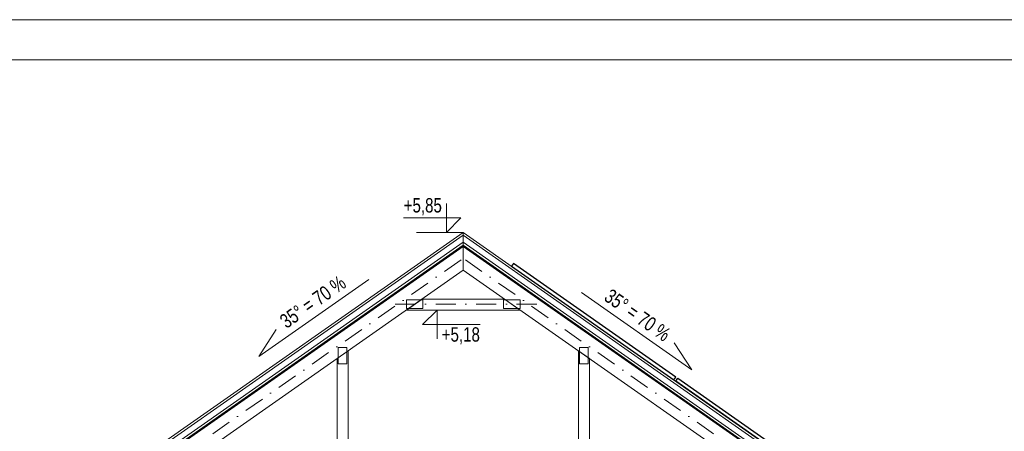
# Model space of a CAD drawing. Header units: inches. Extents: x 57112 to 98566, y -51777 to -16564.
# Tile 138 of 138: x 82990 to 83845, y -20182 to -19824. Entities that reach past the tile are written whole.
import ezdxf

# ---------------------------------------------------------------- set-up
doc = ezdxf.new("R2010")
doc.units = ezdxf.units.IN
doc.header["$MEASUREMENT"] = 0
doc.linetypes.add('DASHDOT', pattern=[1, 0.5, -0.25, 0, -0.25])
doc.layers.get('0').update_dxf_attribs({"color": 251, "lineweight": 0})
for name, color, linetype, lineweight in [('A--tabelka rysunku', 7, 'Continuous', 0), ('p-- przekrój-drew', 251, 'Continuous', 20), ('p--fotowoltaika', 250, 'Continuous', 30), ('p--koty wysok.', 251, 'Continuous', 0), ('p--osie konstr', 250, 'DASHDOT', 15), ('p--przekrój-cienki', 251, 'Continuous', 5), ('p--spadki terenu', 251, 'Continuous', 0)]:
    doc.layers.add(name, color=color, linetype=linetype, lineweight=lineweight)
doc.styles.add('1-50', font='arial.ttf', dxfattribs={"width": 0.75, "height": 12.5})
doc.linetypes.add('LINIA17', pattern='A,1e-05,[146,RODZLIN.shx,S=0.03819,R=0,X=0,Y=-0.13482],-1.52796', length=1.52797)

# ---------------------------------------------------------------- blocks, each defined once
blk = doc.blocks.new('kota wykoń')
for p, q in [((0, 25), (0, 0)), ((0, 0), (-12.5, 12.5)), ((-12.5, 12.5), (37.5, 12.5))]:
    blk.add_line(p, q)
at = {"lineweight": 0}
blk.add_line((-2.5, 0), (2.5, 0), dxfattribs=at)

msp = doc.modelspace()

# ---------------------------------------------------------------- linework, layer by layer
at = {"elevation": 151.8}
for points in [[(83015.042, -20273.355), (83015.042, -20273.855), (83043.967, -20273.855), (83375.342, -20041.824), (83375.342, -20021.071)], [(83735.642, -20273.355), (83735.642, -20273.855), (83706.718, -20273.855), (83375.342, -20041.824), (83375.342, -20021.071)], [(83339.593, -20066.855), (83326.026, -20076.355), (83424.658, -20076.355), (83411.091, -20066.855)], [(83275.317, -20111.862), (83265.817, -20118.514), (83265.834, -20273.855), (83275.334, -20273.855)], [(83484.867, -20118.514), (83475.367, -20111.862), (83475.35, -20273.855), (83484.85, -20273.855)]]:
    msp.add_lwpolyline(points, close=True, dxfattribs=at)
at = {"lineweight": 0, "elevation": 151.8}
for points in [[(83325.967, -20075.055), (83340.267, -20075.055), (83340.267, -20067.455), (83325.967, -20067.455)], [(83424.718, -20075.055), (83410.418, -20075.055), (83410.418, -20067.455), (83424.718, -20067.455)], [(83274.384, -20108.832), (83274.384, -20123.132), (83266.784, -20123.132), (83266.784, -20108.832)], [(83476.3, -20108.832), (83476.3, -20123.132), (83483.9, -20123.132), (83483.9, -20108.832)]]:
    msp.add_lwpolyline(points, close=True, dxfattribs=at)
at = {"layer": 'A--tabelka rysunku', "linetype": 'Continuous', "elevation": 151.8}
for points in [[(82277.016, -21309.191), (84377.016, -21309.191), (84377.016, -19824.191), (82277.016, -19824.191)], [(82402.016, -21274.191), (84342.016, -21274.191), (84342.016, -19859.191), (82402.016, -19859.191)]]:
    msp.add_lwpolyline(points, close=True, dxfattribs=at)
at = {"layer": 'p-- przekrój-drew', "linetype": 'LINIA17', "lineweight": 0, "ltscale": 3}
for q in [(83014.469, -20272.536, 151.8), (83736.216, -20272.536, 151.8)]:
    msp.add_line((83375.342, -20019.85, 151.8), q, dxfattribs=at)
at = {"layer": 'p--fotowoltaika', "linetype": 'Continuous', "ltscale": 35, "elevation": 151.8}
for points in [[(83417.354, -20038.28), (83558.248, -20136.935), (83559.969, -20134.478), (83419.075, -20035.822)], [(83700.78, -20236.737), (83559.886, -20138.082), (83561.607, -20135.625), (83702.501, -20234.28)]]:
    msp.add_lwpolyline(points, close=True, dxfattribs=at)
at = {"layer": 'p--koty wysok.'}
msp.add_line((83375.342, -20008.863, 151.8), (83334.888, -20008.863, 151.8), dxfattribs=at)
at = {"layer": 'p--osie konstr', "linetype": 'DASHDOT', "ltscale": 35}
for p, q in [((83014.078, -20284.407, 151.8), (83375.342, -20031.447, 151.8)), ((83736.606, -20284.407, 151.8), (83375.342, -20031.447, 151.8)), ((83316.357, -20071.155, 151.8), (83442.045, -20071.155, 151.8))]:
    msp.add_line(p, q, dxfattribs=at)
at = {"layer": 'p--przekrój-cienki', "linetype": 'Continuous', "ltscale": 35}
for p, q in [((83375.342, -20008.863, 151.8), (83007.892, -20266.154, 151.8)), ((83375.342, -20008.863, 151.8), (83375.342, -20021.071, 151.8)), ((83375.342, -20008.863, 151.8), (83742.792, -20266.154, 151.8)), ((83375.342, -20011.305, 151.8), (83008.896, -20267.893, 151.8)), ((83375.342, -20017.408, 151.8), (83011.406, -20272.24, 151.8)), ((83375.342, -20011.305, 151.8), (83741.788, -20267.893, 151.8)), ((83375.342, -20017.408, 151.8), (83739.279, -20272.24, 151.8))]:
    msp.add_line(p, q, dxfattribs=at)
at = {"layer": 'p--spadki terenu', "elevation": 151.8}
for points in [[(83293.483, -20049.662), (83197.76, -20116.688), (83213.008, -20093.291)], [(83478.054, -20061.19), (83573.778, -20128.217), (83558.53, -20104.819)]]:
    msp.add_lwpolyline(points, dxfattribs=at)

# ---------------------------------------------------------------- block references
at = {"layer": 'p--koty wysok.', "xscale": -1}
msp.add_blockref('kota wykoń', (83360.896, -20008.863, 151.8), dxfattribs=at)
at = {"layer": 'p--koty wysok.', "xscale": -1, "rotation": 180}
msp.add_blockref('kota wykoń', (83352.583, -20076.355, 151.8), dxfattribs=at)

# ---------------------------------------------------------------- texts
at = {"layer": 'p--koty wysok.', "char_height": 12.5, "width": 155.56197, "style": '1-50'}
for s, insert, attachment_point in [('+5,85', (83356.799, -19979.121, 151.8), 3), ('+5,18', (83356.68, -20106.097, 151.8), 7)]:
    msp.add_mtext(s, dxfattribs=dict(at, insert=insert, attachment_point=attachment_point))
at = {"layer": 'p--koty wysok.', "char_height": 12.5, "width": 207.41597, "style": '1-50'}
for insert, attachment_point, rotation in [((83214.699, -20082.562, 151.8), 1, 35), ((83556.839, -20094.091, 151.8), 3, 325)]:
    msp.add_mtext('35%%d = 70 %', dxfattribs=dict(at, insert=insert, attachment_point=attachment_point, rotation=rotation))

doc.saveas('drawing.dxf')
